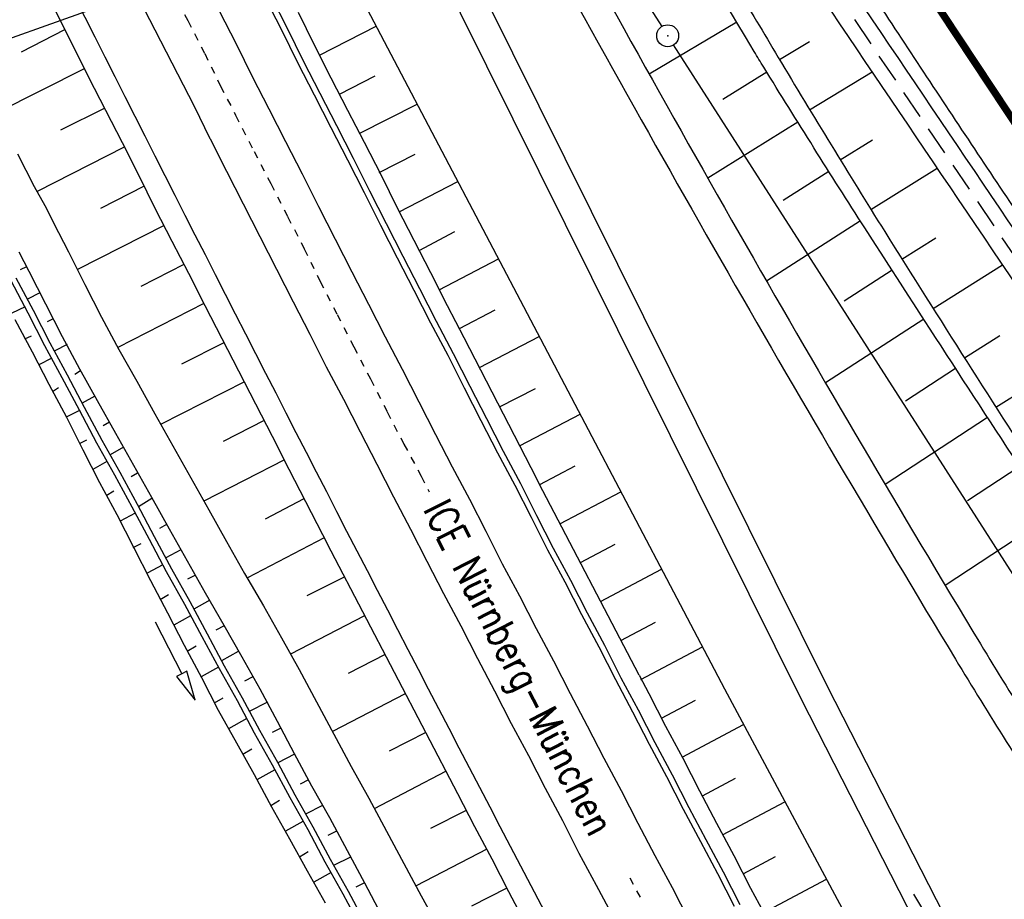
# Model space of a CAD drawing. Extents: x 447882 to 448688, y 437766 to 439043.
# Tile 20 of 121: x 448365 to 448433, y 438007 to 438067. Entities that reach past the tile are written whole.
import ezdxf

# ---------------------------------------------------------------- set-up
doc = ezdxf.new("R2010")
doc.units = 0
doc.header["$LTSCALE"] = 2
doc.header["$MEASUREMENT"] = 0
for name, pattern in [('ACAD_ISO10W100W', [0.5, 0.25, -0.25]), ('AUSGEZOGEN', [0]), ('GESTRICH-X2', [1.5, 1, -0.5])]:
    doc.linetypes.add(name, pattern=pattern)
doc.layers.get('0').update_dxf_attribs({"linetype": 'AUSGEZOGEN'})
for name, color, linetype in [('212-GRENZL-BAB', 7, 'AUSGEZOGEN'), ('212-GRENZP-BAB', 7, 'AUSGEZOGEN'), ('BOESCHG', 250, 'AUSGEZOGEN'), ('DB-Bahnachse', 7, 'CONTINUOUS'), ('DB-Boeschungen', 15, 'CONTINUOUS'), ('DB-Gleisachsen', 7, 'CONTINUOUS'), ('DB-GRABEN', 15, 'AUSGEZOGEN'), ('DB-Kabelanalagen', 15, 'CONTINUOUS'), ('DB-LS-Waende', 15, 'CONTINUOUS'), ('FBRTOP', 250, 'AUSGEZOGEN'), ('KANAL', 7, 'GESTRICH-X2'), ('MULDE', 250, 'AUSGEZOGEN'), ('PFEILTOP', 200, 'AUSGEZOGEN'), ('Planeinteilung', 250, 'CONTINUOUS'), ('RAHMEN', 7, 'AUSGEZOGEN'), ('SCHLITZRINNE', 200, 'AUSGEZOGEN'), ('SCHRIFT', 7, 'AUSGEZOGEN')]:
    doc.layers.add(name, color=color, linetype=linetype)
doc.styles.add('ROMANS', font='romans.shx', dxfattribs={"width": 0.8})

# ---------------------------------------------------------------- blocks, each defined once
blk = doc.blocks.new('1135420')
at = {"layer": 'RAHMEN'}
blk.add_line((950, 5), (950, 415), dxfattribs=at)
blk = doc.blocks.new('PFEIL2')
at = {"color": 0}
for p, q in [((0.88, 0.002), (-2.401, -0.012)), ((0.881, -0.271), (0.879, 0.276)), ((0.879, 0.276), (2.429, 0.009)), ((0.911, 0.27), (0.879, 0.265)), ((0.965, 0.261), (0.879, 0.246)), ((1.019, 0.252), (0.879, 0.228)), ((1.073, 0.242), (0.879, 0.209)), ((1.127, 0.233), (0.879, 0.191)), ((1.181, 0.224), (0.879, 0.172)), ((1.235, 0.214), (0.879, 0.154)), ((1.289, 0.205), (0.879, 0.135)), ((1.343, 0.196), (0.879, 0.117)), ((1.397, 0.187), (0.879, 0.098)), ((1.451, 0.177), (0.879, 0.08)), ((1.505, 0.168), (0.879, 0.061)), ((1.559, 0.159), (0.88, 0.043)), ((1.613, 0.149), (0.88, 0.024)), ((1.668, 0.14), (0.88, 0.006)), ((1.722, 0.131), (0.88, -0.013)), ((1.776, 0.121), (0.88, -0.031)), ((1.83, 0.112), (0.88, -0.05)), ((1.884, 0.103), (0.88, -0.068)), ((1.938, 0.094), (0.88, -0.087)), ((1.992, 0.084), (0.88, -0.105)), ((2.046, 0.075), (0.88, -0.124)), ((2.1, 0.066), (0.88, -0.142)), ((2.154, 0.056), (0.88, -0.161)), ((2.208, 0.047), (0.88, -0.179)), ((2.262, 0.038), (0.881, -0.198)), ((2.316, 0.029), (0.881, -0.216)), ((2.37, 0.019), (0.881, -0.235)), ((2.424, 0.01), (0.881, -0.253)), ((2.429, 0.009), (0.881, -0.271))]:
    blk.add_line(p, q, dxfattribs=at)
blk = doc.blocks.new('GST')
at = {"color": 0}
blk.add_circle((0, 0), 0.75, dxfattribs=at)
blk.add_point((0, 0), dxfattribs=at)

msp = doc.modelspace()

# ---------------------------------------------------------------- hatches: boundary and pattern name
at = {"layer": 'SCHLITZRINNE'}
h = msp.add_hatch(dxfattribs=at)
h.set_pattern_fill('_USER', color=256, scale=1.5, angle=45, style=0, pattern_type=0)
h.set_pattern_definition([(339.6988, (448289.4614, 438343.1231), (0.5204327, 1.4068226), [])])
edge = h.paths.add_edge_path()
edge.add_arc((449904.241, 439087.127), 1777.856, 203.318125, 203.482666)
edge.add_arc((450830.09, 439489.365), 2787.308, 203.482666, 203.768673)
edge.add_arc((449457.11, 438884.705), 1287.078, 203.768673, 204.197754)
edge.add_arc((451276.919, 439702.474), 3282.184, 204.197754, 204.466449)
edge.add_arc((449906.006, 439078.682), 1776.024, 204.466449, 205.272973)
edge.add_arc((449910.816, 439080.953), 1781.344, 205.272973, 206.078292)
edge.add_arc((451264.489, 439743.474), 3288.448, 206.078292, 206.346738)
edge.add_arc((449467.425, 438853.485), 1283.076, 206.346738, 206.776498)
edge.add_arc((450802.564, 439527.226), 2778.577, 206.776498, 207.063192)
edge.add_arc((449911.383, 439071.907), 1777.817, 207.063191, 207.421606)
edge.add_arc((450110.431, 439175.179), 2002.061, 207.421606, 207.779675)
edge.add_arc((450110.948, 439175.452), 2002.646, 207.779675, 208.137692)
edge.add_arc((450111.73, 439175.87), 2003.533, 208.137692, 208.495408)
edge.add_arc((450113.785, 439176.985), 2005.87, 208.495408, 208.852916)
edge.add_arc((450109.179, 439174.448), 2000.613, 208.852916, 209.211314)
edge.add_arc((450108.358, 439173.989), 1999.672, 209.211314, 209.569796)
edge.add_arc((450107.203, 439173.333), 1998.343, 209.569796, 209.928803)
edge.add_arc((450102.314, 439170.519), 1992.703, 209.928803, 210.288319)
edge.add_arc((450111.316, 439175.777), 2003.127, 210.288319, 210.645775)
edge.add_arc((450119.743, 439180.769), 2012.922, 210.645775, 211.002361)
edge.add_arc((450119.644, 439180.71), 2012.806, 211.002361, 211.359165)
edge.add_arc((450107.59, 439173.364), 1998.691, 211.359165, 211.717226)
edge.add_arc((450101.479, 439169.587), 1991.506, 211.717226, 212.076564)
edge.add_arc((450113.556, 439177.156), 2005.759, 212.076564, 212.434624)
edge.add_arc((450112.626, 439176.565), 2004.657, 212.434624, 212.79251)
edge.add_arc((450107.744, 439173.42), 1998.85, 212.79251, 213.150917)
edge.add_arc((450108.762, 439174.085), 2000.066, 213.150917, 213.509547)
edge.add_arc((450105.418, 439171.871), 1996.056, 213.509547, 213.868537)
edge.add_arc((450110.46, 439175.254), 2002.127, 213.868537, 214.225936)
edge.add_arc((450122.838, 439183.675), 2017.098, 214.225936, 214.582007)
edge.add_arc((450116.672, 439179.424), 2009.609, 214.582007, 214.939825)
edge.add_arc((450097.028, 439165.7), 1985.645, 214.939825, 215.299796)
edge.add_arc((450097.522, 439166.05), 1986.251, 215.299796, 215.6597)
edge.add_arc((450116.045, 439179.34), 2009.049, 215.6597, 216.017557)
edge.add_arc((450123.924, 439185.069), 2018.791, 216.017557, 216.373476)
edge.add_arc((450109.338, 439174.325), 2000.675, 216.373476, 216.722463)
edge.add_arc((451276.919, 439702.474), 3282.684, 204.280788, 204.466449)
edge.add_arc((449906.006, 439078.682), 1776.524, 204.466449, 205.272973)
edge.add_arc((449910.816, 439080.953), 1781.844, 205.272973, 206.01164)
h = msp.add_hatch(dxfattribs=at)
h.set_pattern_fill('_USER', color=256, scale=1.5, angle=45, style=0, pattern_type=0)
h.set_pattern_definition([(343.61786, (448348.5706, 438224.3388), (0.423064, 1.439103), [])])
edge = h.paths.add_edge_path()
edge.add_arc((449904.241, 439087.127), 1777.856, 203.318125, 203.482666)
edge.add_arc((450830.09, 439489.365), 2787.308, 203.482666, 203.768673)
edge.add_arc((449457.11, 438884.705), 1287.078, 203.768673, 204.197754)
edge.add_arc((451276.919, 439702.474), 3282.184, 204.197754, 204.466449)
edge.add_arc((449906.006, 439078.682), 1776.024, 204.466449, 205.272973)
edge.add_arc((449910.816, 439080.953), 1781.344, 205.272973, 206.078292)
edge.add_arc((451264.489, 439743.474), 3288.448, 206.078292, 206.346738)
edge.add_arc((449467.425, 438853.485), 1283.076, 206.346738, 206.776498)
edge.add_arc((450802.564, 439527.226), 2778.577, 206.776498, 207.063192)
edge.add_arc((449911.383, 439071.907), 1777.817, 207.063191, 207.421606)
edge.add_arc((450110.431, 439175.179), 2002.061, 207.421606, 207.779675)
edge.add_arc((450110.948, 439175.452), 2002.646, 207.779675, 208.137692)
edge.add_arc((450111.73, 439175.87), 2003.533, 208.137692, 208.495408)
edge.add_arc((450113.785, 439176.985), 2005.87, 208.495408, 208.852916)
edge.add_arc((450109.179, 439174.448), 2000.613, 208.852916, 209.211314)
edge.add_arc((450108.358, 439173.989), 1999.672, 209.211314, 209.569796)
edge.add_arc((450107.203, 439173.333), 1998.343, 209.569796, 209.928803)
edge.add_arc((450102.314, 439170.519), 1992.703, 209.928803, 210.288319)
edge.add_arc((450111.316, 439175.777), 2003.127, 210.288319, 210.645775)
edge.add_arc((450119.743, 439180.769), 2012.922, 210.645775, 211.002361)
edge.add_arc((450119.644, 439180.71), 2012.806, 211.002361, 211.359165)
edge.add_arc((450107.59, 439173.364), 1998.691, 211.359165, 211.717226)
edge.add_arc((450101.479, 439169.587), 1991.506, 211.717226, 212.076564)
edge.add_arc((450113.556, 439177.156), 2005.759, 212.076564, 212.434624)
edge.add_arc((450112.626, 439176.565), 2004.657, 212.434624, 212.79251)
edge.add_arc((450107.744, 439173.42), 1998.85, 212.79251, 213.150917)
edge.add_arc((450108.762, 439174.085), 2000.066, 213.150917, 213.509547)
edge.add_arc((450105.418, 439171.871), 1996.056, 213.509547, 213.868537)
edge.add_arc((450110.46, 439175.254), 2002.127, 213.868537, 214.225936)
edge.add_arc((450122.838, 439183.675), 2017.098, 214.225936, 214.582007)
edge.add_arc((450116.672, 439179.424), 2009.609, 214.582007, 214.939825)
edge.add_arc((450097.028, 439165.7), 1985.645, 214.939825, 215.299796)
edge.add_arc((450097.522, 439166.05), 1986.251, 215.299796, 215.6597)
edge.add_arc((450116.045, 439179.34), 2009.049, 215.6597, 216.017557)
edge.add_arc((450123.924, 439185.069), 2018.791, 216.017557, 216.373476)
edge.add_arc((450109.338, 439174.325), 2000.675, 216.373476, 216.722463)
edge.add_arc((450110.431, 439175.179), 2002.561, 207.683894, 207.779675)
edge.add_arc((450110.948, 439175.452), 2003.146, 207.779675, 208.137692)
edge.add_arc((450111.73, 439175.87), 2004.033, 208.137692, 208.495408)
edge.add_arc((450113.785, 439176.985), 2006.37, 208.495408, 208.852916)
edge.add_arc((450109.179, 439174.448), 2001.113, 208.852916, 209.211314)
edge.add_arc((450108.358, 439173.989), 2000.172, 209.211314, 209.369037)
h = msp.add_hatch(dxfattribs=at)
h.set_pattern_fill('_USER,_O', color=256, scale=1.5, angle=45, pattern_type=0)
h.set_pattern_definition([(346.6471, (448402.703, 438130.2319), (0.3464215, 1.459449), [])])
edge = h.paths.add_edge_path()
edge.add_arc((449904.241, 439087.127), 1777.856, 203.318125, 203.482666)
edge.add_arc((450830.09, 439489.365), 2787.308, 203.482666, 203.768673)
edge.add_arc((449457.11, 438884.705), 1287.078, 203.768673, 204.197754)
edge.add_arc((451276.919, 439702.474), 3282.184, 204.197754, 204.466449)
edge.add_arc((449906.006, 439078.682), 1776.024, 204.466449, 205.272973)
edge.add_arc((449910.816, 439080.953), 1781.344, 205.272973, 206.078292)
edge.add_arc((451264.489, 439743.474), 3288.448, 206.078292, 206.346738)
edge.add_arc((449467.425, 438853.485), 1283.076, 206.346738, 206.776498)
edge.add_arc((450802.564, 439527.226), 2778.577, 206.776498, 207.063192)
edge.add_arc((449911.383, 439071.907), 1777.817, 207.063191, 207.421606)
edge.add_arc((450110.431, 439175.179), 2002.061, 207.421606, 207.779675)
edge.add_arc((450110.948, 439175.452), 2002.646, 207.779675, 208.137692)
edge.add_arc((450111.73, 439175.87), 2003.533, 208.137692, 208.495408)
edge.add_arc((450113.785, 439176.985), 2005.87, 208.495408, 208.852916)
edge.add_arc((450109.179, 439174.448), 2000.613, 208.852916, 209.211314)
edge.add_arc((450108.358, 439173.989), 1999.672, 209.211314, 209.569796)
edge.add_arc((450107.203, 439173.333), 1998.343, 209.569796, 209.928803)
edge.add_arc((450102.314, 439170.519), 1992.703, 209.928803, 210.288319)
edge.add_arc((450111.316, 439175.777), 2003.127, 210.288319, 210.645775)
edge.add_arc((450119.743, 439180.769), 2012.922, 210.645775, 211.002361)
edge.add_arc((450119.644, 439180.71), 2012.806, 211.002361, 211.359165)
edge.add_arc((450107.59, 439173.364), 1998.691, 211.359165, 211.717226)
edge.add_arc((450101.479, 439169.587), 1991.506, 211.717226, 212.076564)
edge.add_arc((450113.556, 439177.156), 2005.759, 212.076564, 212.434624)
edge.add_arc((450112.626, 439176.565), 2004.657, 212.434624, 212.79251)
edge.add_arc((450107.744, 439173.42), 1998.85, 212.79251, 213.150917)
edge.add_arc((450108.762, 439174.085), 2000.066, 213.150917, 213.509547)
edge.add_arc((450105.418, 439171.871), 1996.056, 213.509547, 213.868537)
edge.add_arc((450110.46, 439175.254), 2002.127, 213.868537, 214.225936)
edge.add_arc((450122.838, 439183.675), 2017.098, 214.225936, 214.582007)
edge.add_arc((450116.672, 439179.424), 2009.609, 214.582007, 214.939825)
edge.add_arc((450097.028, 439165.7), 1985.645, 214.939825, 215.299796)
edge.add_arc((450097.522, 439166.05), 1986.251, 215.299796, 215.6597)
edge.add_arc((450116.045, 439179.34), 2009.049, 215.6597, 216.017557)
edge.add_arc((450123.924, 439185.069), 2018.791, 216.017557, 216.373476)
edge.add_arc((450109.338, 439174.325), 2000.675, 216.373476, 216.722463)
edge.add_arc((450119.644, 439180.71), 2013.306, 211.128908, 211.359165)
edge.add_arc((450107.59, 439173.364), 1999.191, 211.359165, 211.717226)
edge.add_arc((450101.479, 439169.587), 1992.006, 211.717226, 212.076564)
edge.add_arc((450113.556, 439177.156), 2006.259, 212.076564, 212.234447)
h = msp.add_hatch(dxfattribs=at)
h.set_pattern_fill('_USER,_O', color=256, scale=1.5, angle=45, pattern_type=0)
h.set_pattern_definition([(347.6119, (448421.49, 438100.1306), (0.321798, 1.4650754), [])])
edge = h.paths.add_edge_path()
edge.add_arc((449904.241, 439087.127), 1777.856, 203.318125, 203.482666)
edge.add_arc((450830.09, 439489.365), 2787.308, 203.482666, 203.768673)
edge.add_arc((449457.11, 438884.705), 1287.078, 203.768673, 204.197754)
edge.add_arc((451276.919, 439702.474), 3282.184, 204.197754, 204.466449)
edge.add_arc((449906.006, 439078.682), 1776.024, 204.466449, 205.272973)
edge.add_arc((449910.816, 439080.953), 1781.344, 205.272973, 206.078292)
edge.add_arc((451264.489, 439743.474), 3288.448, 206.078292, 206.346738)
edge.add_arc((449467.425, 438853.485), 1283.076, 206.346738, 206.776498)
edge.add_arc((450802.564, 439527.226), 2778.577, 206.776498, 207.063192)
edge.add_arc((449911.383, 439071.907), 1777.817, 207.063191, 207.421606)
edge.add_arc((450110.431, 439175.179), 2002.061, 207.421606, 207.779675)
edge.add_arc((450110.948, 439175.452), 2002.646, 207.779675, 208.137692)
edge.add_arc((450111.73, 439175.87), 2003.533, 208.137692, 208.495408)
edge.add_arc((450113.785, 439176.985), 2005.87, 208.495408, 208.852916)
edge.add_arc((450109.179, 439174.448), 2000.613, 208.852916, 209.211314)
edge.add_arc((450108.358, 439173.989), 1999.672, 209.211314, 209.569796)
edge.add_arc((450107.203, 439173.333), 1998.343, 209.569796, 209.928803)
edge.add_arc((450102.314, 439170.519), 1992.703, 209.928803, 210.288319)
edge.add_arc((450111.316, 439175.777), 2003.127, 210.288319, 210.645775)
edge.add_arc((450119.743, 439180.769), 2012.922, 210.645775, 211.002361)
edge.add_arc((450119.644, 439180.71), 2012.806, 211.002361, 211.359165)
edge.add_arc((450107.59, 439173.364), 1998.691, 211.359165, 211.717226)
edge.add_arc((450101.479, 439169.587), 1991.506, 211.717226, 212.076564)
edge.add_arc((450113.556, 439177.156), 2005.759, 212.076564, 212.434624)
edge.add_arc((450112.626, 439176.565), 2004.657, 212.434624, 212.79251)
edge.add_arc((450107.744, 439173.42), 1998.85, 212.79251, 213.150917)
edge.add_arc((450108.762, 439174.085), 2000.066, 213.150917, 213.509547)
edge.add_arc((450105.418, 439171.871), 1996.056, 213.509547, 213.868537)
edge.add_arc((450110.46, 439175.254), 2002.127, 213.868537, 214.225936)
edge.add_arc((450122.838, 439183.675), 2017.098, 214.225936, 214.582007)
edge.add_arc((450116.672, 439179.424), 2009.609, 214.582007, 214.939825)
edge.add_arc((450097.028, 439165.7), 1985.645, 214.939825, 215.299796)
edge.add_arc((450097.522, 439166.05), 1986.251, 215.299796, 215.6597)
edge.add_arc((450116.045, 439179.34), 2009.049, 215.6597, 216.017557)
edge.add_arc((450123.924, 439185.069), 2018.791, 216.017557, 216.373476)
edge.add_arc((450109.338, 439174.325), 2000.675, 216.373476, 216.722463)
edge.add_arc((450113.556, 439177.156), 2006.259, 212.277367, 212.434624)
edge.add_arc((450112.626, 439176.565), 2005.157, 212.434624, 212.79251)
edge.add_arc((450107.744, 439173.42), 1999.35, 212.79251, 213.090756)
h = msp.add_hatch(dxfattribs=at)
h.set_pattern_fill('_USER,_O', color=256, scale=1.5, angle=45, pattern_type=0)
h.set_pattern_definition([(348.87313, (448443.181, 438066.7889), (0.289473, 1.4718034), [])])
edge = h.paths.add_edge_path()
edge.add_arc((449904.241, 439087.127), 1777.856, 203.318125, 203.482666)
edge.add_arc((450830.09, 439489.365), 2787.308, 203.482666, 203.768673)
edge.add_arc((449457.11, 438884.705), 1287.078, 203.768673, 204.197754)
edge.add_arc((451276.919, 439702.474), 3282.184, 204.197754, 204.466449)
edge.add_arc((449906.006, 439078.682), 1776.024, 204.466449, 205.272973)
edge.add_arc((449910.816, 439080.953), 1781.344, 205.272973, 206.078292)
edge.add_arc((451264.489, 439743.474), 3288.448, 206.078292, 206.346738)
edge.add_arc((449467.425, 438853.485), 1283.076, 206.346738, 206.776498)
edge.add_arc((450802.564, 439527.226), 2778.577, 206.776498, 207.063192)
edge.add_arc((449911.383, 439071.907), 1777.817, 207.063191, 207.421606)
edge.add_arc((450110.431, 439175.179), 2002.061, 207.421606, 207.779675)
edge.add_arc((450110.948, 439175.452), 2002.646, 207.779675, 208.137692)
edge.add_arc((450111.73, 439175.87), 2003.533, 208.137692, 208.495408)
edge.add_arc((450113.785, 439176.985), 2005.87, 208.495408, 208.852916)
edge.add_arc((450109.179, 439174.448), 2000.613, 208.852916, 209.211314)
edge.add_arc((450108.358, 439173.989), 1999.672, 209.211314, 209.569796)
edge.add_arc((450107.203, 439173.333), 1998.343, 209.569796, 209.928803)
edge.add_arc((450102.314, 439170.519), 1992.703, 209.928803, 210.288319)
edge.add_arc((450111.316, 439175.777), 2003.127, 210.288319, 210.645775)
edge.add_arc((450119.743, 439180.769), 2012.922, 210.645775, 211.002361)
edge.add_arc((450119.644, 439180.71), 2012.806, 211.002361, 211.359165)
edge.add_arc((450107.59, 439173.364), 1998.691, 211.359165, 211.717226)
edge.add_arc((450101.479, 439169.587), 1991.506, 211.717226, 212.076564)
edge.add_arc((450113.556, 439177.156), 2005.759, 212.076564, 212.434624)
edge.add_arc((450112.626, 439176.565), 2004.657, 212.434624, 212.79251)
edge.add_arc((450107.744, 439173.42), 1998.85, 212.79251, 213.150917)
edge.add_arc((450108.762, 439174.085), 2000.066, 213.150917, 213.509547)
edge.add_arc((450105.418, 439171.871), 1996.056, 213.509547, 213.868537)
edge.add_arc((450110.46, 439175.254), 2002.127, 213.868537, 214.225936)
edge.add_arc((450122.838, 439183.675), 2017.098, 214.225936, 214.582007)
edge.add_arc((450116.672, 439179.424), 2009.609, 214.582007, 214.939825)
edge.add_arc((450097.028, 439165.7), 1985.645, 214.939825, 215.299796)
edge.add_arc((450097.522, 439166.05), 1986.251, 215.299796, 215.6597)
edge.add_arc((450116.045, 439179.34), 2009.049, 215.6597, 216.017557)
edge.add_arc((450123.924, 439185.069), 2018.791, 216.017557, 216.373476)
edge.add_arc((450109.338, 439174.325), 2000.675, 216.373476, 216.722463)
edge.add_arc((450107.744, 439173.42), 1999.35, 213.133824, 213.150917)
edge.add_arc((450108.762, 439174.085), 2000.566, 213.150917, 213.509547)
edge.add_arc((450105.418, 439171.871), 1996.556, 213.509547, 213.868537)
edge.add_arc((450110.46, 439175.254), 2002.627, 213.868537, 214.225936)
edge.add_arc((450122.838, 439183.675), 2017.598, 214.225936, 214.582007)
edge.add_arc((450116.672, 439179.424), 2010.109, 214.582007, 214.805817)

# ---------------------------------------------------------------- linework, layer by layer
at = {"layer": '212-GRENZL-BAB', "flags": 128}
for points in [[(448388.875, 438098.288), (448409.215, 438066.562)], [(448441.305, 438016.522), (448410.025, 438065.299)]]:
    msp.add_lwpolyline(points, dxfattribs=at)
at = {"layer": 'BOESCHG'}
for p, q in [((448414.343, 438066.86), (448408.357, 438063.303)), ((448417.262, 438064.303), (448419.313, 438065.527)), ((448416.401, 438063.43), (448413.387, 438061.571)), ((448419.323, 438060.875), (448423.588, 438063.457)), ((448418.51, 438060.031), (448412.363, 438056.19)), ((448421.405, 438057.46), (448423.608, 438058.812)), ((448420.64, 438056.645), (448417.502, 438054.659)), ((448423.508, 438054.057), (448428.034, 438056.874)), ((448422.789, 438053.272), (448416.376, 438049.161)), ((448425.63, 438050.667), (448427.946, 438052.122)), ((448424.953, 438049.908), (448421.67, 438047.791)), ((448427.763, 438047.283), (448432.494, 438050.274)), ((448427.124, 438046.548), (448420.407, 438042.198)), ((448429.905, 438043.905), (448432.316, 438045.438)), ((448429.301, 438043.192), (448425.869, 438040.96)), ((448432.057, 438040.533), (448436.959, 438043.67)), ((448431.486, 438039.842), (448424.478, 438035.264)), ((448433.677, 438036.495), (448430.103, 438034.15)), ((448435.875, 438033.153), (448428.591, 438028.353))]:
    msp.add_line(p, q, dxfattribs=at)
at = {"layer": 'BOESCHG', "flags": 128}
msp.add_lwpolyline([(448299.757, 438259.054), (448319.338, 438216.356), (448357.453, 438133.515), (448369.955, 438108.841), (448387.434, 438070.894), (448413.496, 438021.297), (448441.736, 437968.594), (448452.56, 437949.707), (448465.649, 437926.233)], dxfattribs=at)
for points in [[(448379.349, 438127.959, -0.000261), (448391.578, 438107.504, -0.000529), (448397.599, 438097.397, -0.000088), (448414.225, 438069.409, 0.000498), (448417.178, 438064.446, 0.005422), (448424.455, 438052.543, 0.003603), (448435.728, 438034.827, 0.004021), (448440.725, 438027.233, 0.002111), (448450.417, 438012.889, 0.006524), (448455.937, 438005.017, 0.001802), (448476.395, 437976.85, 0.012201), (448477.526, 437975.38, 0.002652), (448482.929, 437968.778)], [(448482.122, 437967.893, -0.000944), (448476.91, 437974.806, -0.004303), (448475.783, 437976.334, -0.00062), (448452.409, 438008.685, -0.005394), (448449.768, 438012.434, -0.00315), (448443.887, 438021.093, -0.002068), (448435.071, 438034.372, -0.002776), (448423.085, 438052.809, -0.004709), (448416.183, 438063.782, -0.003954), (448415.535, 438064.852, -0.000133), (448396.591, 438096.746, -0.003573), (448390.613, 438106.983, -0.001784), (448378.861, 438127.61)]]:
    msp.add_lwpolyline(points, format="xyb", dxfattribs=at)
at = {"layer": 'DB-Bahnachse', "linetype": 'ACAD_ISO10W100W'}
for p, q in [((448375.686, 438069.17), (448376.824, 438066.963)), ((448376.824, 438066.963), (448377.977, 438064.709)), ((448377.977, 438064.709), (448379.066, 438062.487)), ((448379.066, 438062.487), (448380.094, 438060.494)), ((448380.094, 438060.494), (448381.357, 438058.027)), ((448381.357, 438058.027), (448382.494, 438055.82)), ((448382.494, 438055.82), (448383.647, 438053.566)), ((448383.647, 438053.566), (448384.785, 438051.359)), ((448384.785, 438051.359), (448385.874, 438049.138)), ((448385.874, 438049.138), (448387.027, 438046.883)), ((448387.027, 438046.883), (448388.165, 438044.677)), ((448388.165, 438044.677), (448389.302, 438042.47)), ((448389.302, 438042.47), (448390.455, 438040.216)), ((448390.455, 438040.216), (448391.593, 438038.01)), ((448391.593, 438038.01), (448392.778, 438035.819)), ((448392.778, 438035.819), (448393.319, 438034.76)), ((448407.025, 438008.37), (448407.951, 438006.639))]:
    msp.add_line(p, q, dxfattribs=at)
at = {"layer": 'DB-Boeschungen', "linetype": 'Continuous'}
for p, q in [((448367.795, 438067.566), (448368.948, 438065.312)), ((448384.366, 438067.535), (448385.456, 438065.313)), ((448385.822, 438064.61), (448389.698, 438066.585)), ((448368.403, 438066.344), (448365.434, 438064.802)), ((448368.948, 438065.312), (448370.038, 438063.09)), ((448385.456, 438065.313), (448386.609, 438063.059)), ((448369.751, 438063.661), (448363.759, 438060.664)), ((448370.038, 438063.09), (448371.191, 438060.836)), ((448386.609, 438063.059), (448387.746, 438060.852)), ((448387.184, 438061.937), (448389.622, 438063.179)), ((448388.572, 438059.281), (448392.496, 438061.261)), ((448371.145, 438060.979), (448368.113, 438059.468)), ((448371.191, 438060.836), (448372.328, 438058.63)), ((448387.746, 438060.852), (448388.883, 438058.646)), ((448372.328, 438058.63), (448373.481, 438056.376)), ((448388.883, 438058.646), (448390.036, 438056.392)), ((448365.189, 438057.857), (448366.324, 438055.63)), ((448372.484, 438058.312), (448366.531, 438055.274)), ((448389.908, 438056.591), (448392.361, 438057.841)), ((448373.481, 438056.376), (448374.571, 438054.154)), ((448390.036, 438056.392), (448391.126, 438054.17)), ((448391.267, 438053.9), (448395.276, 438055.971)), ((448366.324, 438055.63), (448367.049, 438054.316)), ((448373.837, 438055.642), (448370.852, 438054.121)), ((448367.049, 438054.316), (448367.98, 438052.489)), ((448374.571, 438054.154), (448375.724, 438051.9)), ((448391.126, 438054.17), (448392.264, 438051.963)), ((448367.98, 438052.489), (448368.661, 438051.153)), ((448375.199, 438052.969), (448369.274, 438049.95)), ((448392.631, 438051.245), (448395.082, 438052.539)), ((448375.724, 438051.9), (448376.861, 438049.693)), ((448392.264, 438051.963), (448393.401, 438049.757)), ((448368.661, 438051.153), (448369.796, 438048.925)), ((448393.993, 438048.571), (448398.056, 438050.68)), ((448376.561, 438050.296), (448373.62, 438048.798)), ((448376.861, 438049.693), (448377.999, 438047.487)), ((448393.401, 438049.757), (448394.554, 438047.503)), ((448369.796, 438048.925), (448370.931, 438046.698)), ((448377.923, 438047.623), (448372.042, 438044.626)), ((448377.999, 438047.487), (448379.152, 438045.233)), ((448394.554, 438047.503), (448395.692, 438045.296)), ((448395.4, 438045.921), (448397.821, 438047.202)), ((448370.931, 438046.698), (448372.11, 438044.493)), ((448379.152, 438045.233), (448380.289, 438043.026)), ((448395.692, 438045.296), (448396.829, 438043.09)), ((448396.762, 438043.248), (448400.847, 438045.369)), ((448372.11, 438044.493), (448373.334, 438042.311)), ((448379.285, 438044.95), (448376.389, 438043.474)), ((448396.829, 438043.09), (448397.982, 438040.836)), ((448380.289, 438043.026), (448381.442, 438040.772)), ((448373.334, 438042.311), (448374.581, 438040.084)), ((448380.695, 438042.264), (448374.964, 438039.351)), ((448398.122, 438040.566), (448400.582, 438041.82)), ((448381.442, 438040.772), (448382.58, 438038.566)), ((448397.982, 438040.836), (448399.119, 438038.629)), ((448374.581, 438040.084), (448375.805, 438037.902)), ((448399.53, 438037.925), (448403.637, 438040.059)), ((448382.053, 438039.626), (448379.246, 438038.196)), ((448382.58, 438038.566), (448383.733, 438036.311)), ((448399.119, 438038.629), (448400.257, 438036.423)), ((448375.805, 438037.902), (448377.029, 438035.72)), ((448383.421, 438036.946), (448377.929, 438034.11)), ((448383.733, 438036.311), (448384.87, 438034.105)), ((448400.257, 438036.423), (448400.818, 438035.343)), ((448400.892, 438035.252), (448403.299, 438036.527)), ((448377.029, 438035.72), (448378.253, 438033.537)), ((448407.661, 438022.233), (448400.818, 438035.343)), ((448402.254, 438032.579), (448406.428, 438034.748)), ((448384.761, 438034.28), (448382.109, 438032.893)), ((448384.87, 438034.105), (448386.023, 438031.851)), ((448378.253, 438033.537), (448379.477, 438031.355)), ((448386.139, 438031.607), (448380.904, 438028.884)), ((448386.023, 438031.851), (448386.599, 438030.724)), ((448379.477, 438031.355), (448380.701, 438029.173)), ((448403.66, 438029.928), (448406.038, 438031.19)), ((448386.599, 438030.724), (448395.26, 438014.145)), ((448380.701, 438029.173), (448381.992, 438026.969)), ((448387.545, 438028.957), (448384.961, 438027.64)), ((448405.022, 438027.255), (448409.2, 438029.472)), ((448381.992, 438026.969), (448383.216, 438024.787)), ((448388.907, 438026.284), (448383.851, 438023.651)), ((448406.428, 438024.605), (448408.777, 438025.852)), ((448383.216, 438024.787), (448384.44, 438022.605)), ((448390.313, 438023.633), (448387.774, 438022.339)), ((448407.79, 438021.932), (448411.99, 438024.162)), ((448384.44, 438022.605), (448385.62, 438020.4)), ((448407.661, 438022.233), (448408.334, 438020.974)), ((448391.675, 438020.96), (448386.708, 438018.373)), ((448408.334, 438020.974), (448409.469, 438018.747)), ((448385.62, 438020.4), (448386.799, 438018.195)), ((448409.197, 438019.281), (448411.517, 438020.513)), ((448410.603, 438016.631), (448414.801, 438018.862)), ((448386.799, 438018.195), (448387.978, 438015.99)), ((448393.082, 438018.31), (448390.587, 438017.039)), ((448409.469, 438018.747), (448410.649, 438016.542)), ((448410.649, 438016.542), (448411.784, 438014.314)), ((448387.978, 438015.99), (448389.202, 438013.808)), ((448394.444, 438015.637), (448389.566, 438013.095)), ((448412.01, 438013.981), (448414.256, 438015.175)), ((448395.26, 438014.145), (448396.417, 438011.873)), ((448411.784, 438014.314), (448412.963, 438012.109)), ((448389.202, 438013.808), (448390.405, 438011.559)), ((448413.372, 438011.308), (448417.634, 438013.574)), ((448395.85, 438012.986), (448393.4, 438011.738)), ((448412.963, 438012.109), (448414.143, 438009.905)), ((448390.405, 438011.559), (448391.584, 438009.354)), ((448396.417, 438011.873), (448397.597, 438009.668)), ((448397.256, 438010.336), (448392.423, 438007.817)), ((448397.597, 438009.668), (448398.732, 438007.44)), ((448414.143, 438009.905), (448415.277, 438007.677)), ((448414.778, 438008.657), (448416.996, 438009.836)), ((448391.584, 438009.354), (448392.764, 438007.149)), ((448416.185, 438006.007), (448420.468, 438008.286)), ((448398.618, 438007.663), (448396.213, 438006.437)), ((448398.732, 438007.44), (448399.911, 438005.235)), ((448415.277, 438007.677), (448416.457, 438005.472)), ((448392.764, 438007.149), (448393.988, 438004.967))]:
    msp.add_line(p, q, dxfattribs=at)
at = {"layer": 'DB-Gleisachsen', "linetype": 'Continuous'}
for p, q in [((448373.821, 438067.789), (448374.959, 438065.583)), ((448378.975, 438067.624), (448380.128, 438065.369)), ((448374.959, 438065.583), (448376.112, 438063.329)), ((448380.128, 438065.369), (448381.217, 438063.148)), ((448376.112, 438063.329), (448377.249, 438061.122)), ((448381.217, 438063.148), (448382.355, 438060.941)), ((448377.249, 438061.122), (448378.339, 438058.9)), ((448382.355, 438060.941), (448382.357, 438060.936)), ((448382.361, 438060.939), (448383.496, 438058.711)), ((448378.339, 438058.9), (448378.343, 438058.892)), ((448378.343, 438058.892), (448379.478, 438056.664)), ((448383.496, 438058.711), (448384.631, 438056.484)), ((448379.478, 438056.664), (448380.613, 438054.436)), ((448384.631, 438056.484), (448385.766, 438054.256)), ((448380.613, 438054.436), (448381.748, 438052.209)), ((448385.766, 438054.256), (448386.901, 438052.029)), ((448381.748, 438052.209), (448382.883, 438049.981)), ((448386.901, 438052.029), (448388.036, 438049.801)), ((448382.883, 438049.981), (448384.018, 438047.754)), ((448388.036, 438049.801), (448389.171, 438047.573)), ((448384.018, 438047.754), (448385.153, 438045.526)), ((448389.171, 438047.573), (448390.306, 438045.346)), ((448385.153, 438045.526), (448386.288, 438043.299)), ((448390.306, 438045.346), (448391.485, 438043.141)), ((448386.288, 438043.299), (448387.467, 438041.094)), ((448391.485, 438043.141), (448392.62, 438040.914)), ((448387.467, 438041.094), (448388.602, 438038.866)), ((448392.62, 438040.914), (448393.755, 438038.686)), ((448388.602, 438038.866), (448389.737, 438036.639)), ((448393.755, 438038.686), (448394.89, 438036.458)), ((448389.737, 438036.639), (448390.872, 438034.411)), ((448394.89, 438036.458), (448396.069, 438034.254)), ((448390.872, 438034.411), (448392.051, 438032.206)), ((448396.069, 438034.254), (448397.182, 438032.071)), ((448392.051, 438032.206), (448393.164, 438030.023)), ((448397.182, 438032.071), (448398.316, 438029.843)), ((448393.164, 438030.023), (448394.299, 438027.796)), ((448398.316, 438029.843), (448399.496, 438027.638)), ((448394.299, 438027.796), (448395.478, 438025.591)), ((448399.496, 438027.638), (448400.631, 438025.411)), ((448395.478, 438025.591), (448396.613, 438023.363)), ((448400.631, 438025.411), (448401.81, 438023.206)), ((448396.613, 438023.363), (448397.792, 438021.159)), ((448401.81, 438023.206), (448402.945, 438020.978)), ((448397.792, 438021.159), (448398.927, 438018.931)), ((448402.945, 438020.978), (448404.125, 438018.773)), ((448398.927, 438018.931), (448400.107, 438016.726)), ((448404.125, 438018.773), (448405.26, 438016.546)), ((448400.107, 438016.726), (448401.242, 438014.499)), ((448405.26, 438016.546), (448406.439, 438014.341)), ((448401.242, 438014.499), (448402.421, 438012.294)), ((448406.439, 438014.341), (448407.574, 438012.113)), ((448402.421, 438012.294), (448403.556, 438010.066)), ((448407.574, 438012.113), (448408.753, 438009.909)), ((448403.556, 438010.066), (448404.735, 438007.861)), ((448408.753, 438009.909), (448409.933, 438007.704)), ((448404.735, 438007.861), (448405.915, 438005.656)), ((448409.933, 438007.704), (448411.068, 438005.476))]:
    msp.add_line(p, q, dxfattribs=at)
at = {"layer": 'DB-GRABEN', "linetype": 'Continuous'}
for p, q in [((448365.285, 438051.171), (448365.966, 438049.834)), ((448365.807, 438050.146), (448365.362, 438049.919)), ((448365.966, 438049.834), (448367.101, 438047.607)), ((448364.719, 438049.199), (448365.898, 438046.994)), ((448365.075, 438049.38), (448366.254, 438047.176)), ((448366.715, 438048.364), (448365.869, 438047.933)), ((448365.7, 438047.412), (448364.795, 438046.96)), ((448366.254, 438047.176), (448367.389, 438044.948)), ((448367.101, 438047.607), (448368.236, 438045.379)), ((448365.007, 438046.54), (448366.186, 438044.335)), ((448365.898, 438046.994), (448367.033, 438044.766)), ((448367.623, 438046.582), (448367.222, 438046.378)), ((448365.688, 438045.203), (448366.133, 438045.43)), ((448368.236, 438045.379), (448369.415, 438043.174)), ((448367.033, 438044.766), (448368.212, 438042.562)), ((448367.389, 438044.948), (448368.569, 438042.743)), ((448368.575, 438044.823), (448367.729, 438044.392)), ((448366.186, 438044.335), (448367.321, 438042.108)), ((448367.531, 438043.898), (448366.64, 438043.444)), ((448369.415, 438043.174), (448370.639, 438040.992)), ((448368.212, 438042.562), (448369.392, 438040.357)), ((448368.569, 438042.743), (448369.748, 438040.538)), ((448369.493, 438043.019), (448369.096, 438042.784)), ((448367.321, 438042.108), (448368.523, 438039.858)), ((448367.571, 438041.617), (448367.994, 438041.889)), ((448370.48, 438041.304), (448369.612, 438040.806)), ((448369.392, 438040.357), (448370.594, 438038.107)), ((448369.748, 438040.538), (448370.95, 438038.289)), ((448370.639, 438040.992), (448371.886, 438038.766)), ((448369.425, 438040.315), (448368.52, 438039.864)), ((448368.523, 438039.858), (448369.658, 438037.631)), ((448371.474, 438039.509), (448371.03, 438039.259)), ((448371.886, 438038.766), (448373.11, 438036.583)), ((448369.424, 438038.054), (448369.916, 438038.319)), ((448370.594, 438038.107), (448371.818, 438035.925)), ((448370.95, 438038.289), (448372.174, 438036.107)), ((448372.43, 438037.808), (448371.517, 438037.287)), ((448369.658, 438037.631), (448370.793, 438035.403)), ((448371.297, 438036.838), (448370.339, 438036.294)), ((448373.11, 438036.583), (448374.334, 438034.401)), ((448371.818, 438035.925), (448372.997, 438033.72)), ((448372.174, 438036.107), (448373.354, 438033.902)), ((448373.393, 438036.032), (448372.948, 438035.782)), ((448370.793, 438035.403), (448371.973, 438033.198)), ((448371.247, 438034.512), (448371.759, 438034.829)), ((448374.376, 438034.301), (448373.454, 438033.738)), ((448374.334, 438034.401), (448375.558, 438032.219)), ((448372.997, 438033.72), (448374.177, 438031.515)), ((448373.354, 438033.902), (448374.533, 438031.697)), ((448371.973, 438033.198), (448373.108, 438030.971)), ((448373.23, 438033.297), (448372.198, 438032.752)), ((448375.374, 438032.522), (448374.882, 438032.257)), ((448374.533, 438031.697), (448375.713, 438029.492)), ((448375.558, 438032.219), (448376.782, 438030.037)), ((448373.101, 438030.942), (448373.641, 438031.223)), ((448373.108, 438030.971), (448374.265, 438028.699)), ((448374.177, 438031.515), (448375.356, 438029.311)), ((448376.357, 438030.791), (448375.325, 438030.246)), ((448375.116, 438029.757), (448374.036, 438029.196)), ((448376.782, 438030.037), (448378.006, 438027.855)), ((448375.356, 438029.311), (448376.603, 438027.084)), ((448375.713, 438029.492), (448376.959, 438027.265)), ((448377.34, 438029.06), (448376.8, 438028.78)), ((448374.265, 438028.699), (448375.445, 438026.494)), ((448374.94, 438027.387), (448375.512, 438027.73)), ((448378.006, 438027.855), (448379.297, 438025.651)), ((448376.603, 438027.084), (448377.783, 438024.879)), ((448376.959, 438027.265), (448378.139, 438025.061)), ((448378.323, 438027.343), (448377.232, 438026.731)), ((448375.445, 438026.494), (448376.58, 438024.266)), ((448377.012, 438026.282), (448375.876, 438025.647)), ((448374.602, 438025.878), (448376.411, 438022.311)), ((448379.32, 438025.606), (448378.741, 438025.311)), ((448379.297, 438025.651), (448380.521, 438023.469)), ((448377.783, 438024.879), (448378.962, 438022.674)), ((448378.139, 438025.061), (448379.318, 438022.856)), ((448376.58, 438024.266), (448377.759, 438022.061)), ((448376.784, 438023.865), (448377.385, 438024.228)), ((448380.272, 438023.847), (448379.137, 438023.212)), ((448379.318, 438022.856), (448380.542, 438020.674)), ((448380.521, 438023.469), (448381.745, 438021.286)), ((448376.411, 438022.311), (448376.054, 438022.13)), ((448376.768, 438022.492), (448376.411, 438022.311)), ((448377.316, 438020.527), (448376.768, 438022.492)), ((448378.917, 438022.763), (448377.736, 438022.106)), ((448378.962, 438022.674), (448380.186, 438020.492)), ((448376.054, 438022.13), (448377.316, 438020.527)), ((448377.759, 438022.061), (448378.894, 438019.834)), ((448381.269, 438022.11), (448380.69, 438021.815)), ((448381.745, 438021.286), (448382.925, 438019.082)), ((448378.644, 438020.324), (448379.245, 438020.686)), ((448380.186, 438020.492), (448381.365, 438018.287)), ((448380.542, 438020.674), (448381.722, 438018.469)), ((448382.267, 438020.374), (448381.019, 438019.738)), ((448378.894, 438019.834), (448380.141, 438017.607)), ((448380.866, 438019.267), (448379.597, 438018.564)), ((448382.925, 438019.082), (448384.104, 438016.877)), ((448381.365, 438018.287), (448382.59, 438016.105)), ((448381.722, 438018.469), (448382.946, 438016.287)), ((448383.174, 438018.592), (448382.595, 438018.296)), ((448380.141, 438017.607), (448381.365, 438015.425)), ((448380.594, 438016.828), (448381.195, 438017.19)), ((448384.127, 438016.832), (448382.969, 438016.242)), ((448384.104, 438016.877), (448385.284, 438014.672)), ((448382.946, 438016.287), (448384.148, 438014.037)), ((448382.771, 438015.749), (448381.546, 438015.068)), ((448382.59, 438016.105), (448383.792, 438013.856)), ((448381.365, 438015.425), (448382.544, 438013.22)), ((448385.079, 438015.073), (448384.5, 438014.778)), ((448385.284, 438014.672), (448386.508, 438012.49)), ((448382.499, 438013.309), (448383.1, 438013.671)), ((448383.792, 438013.856), (448385.016, 438011.673)), ((448384.148, 438014.037), (448385.372, 438011.855)), ((448382.544, 438013.22), (448383.768, 438011.038)), ((448386.032, 438013.314), (448384.874, 438012.723)), ((448384.676, 438012.23), (448383.496, 438011.573)), ((448386.508, 438012.49), (448387.71, 438010.24)), ((448385.016, 438011.673), (448386.195, 438009.469)), ((448385.372, 438011.855), (448386.552, 438009.65)), ((448386.984, 438011.554), (448386.405, 438011.259)), ((448383.768, 438011.038), (448384.992, 438008.856)), ((448384.448, 438009.813), (448385.049, 438010.175)), ((448387.71, 438010.24), (448388.889, 438008.035)), ((448386.195, 438009.469), (448387.419, 438007.286)), ((448386.552, 438009.65), (448387.776, 438007.468)), ((448387.937, 438009.795), (448386.779, 438009.205)), ((448384.992, 438008.856), (448386.216, 438006.674)), ((448386.626, 438008.734), (448385.445, 438008.077)), ((448387.776, 438007.468), (448388.955, 438005.263)), ((448388.889, 438008.035), (448388.31, 438007.74)), ((448388.889, 438008.035), (448390.069, 438005.831)), ((448387.419, 438007.286), (448388.599, 438005.082))]:
    msp.add_line(p, q, dxfattribs=at)
at = {"layer": 'DB-Kabelanalagen', "linetype": 'Continuous'}
for p, q in [((448382.464, 438068.695), (448383.617, 438066.441)), ((448382.082, 438068.577), (448383.235, 438066.323)), ((448383.235, 438066.323), (448384.324, 438064.101)), ((448383.617, 438066.441), (448384.707, 438064.219)), ((448384.324, 438064.101), (448385.462, 438061.895)), ((448384.707, 438064.219), (448385.844, 438062.012)), ((448385.462, 438061.895), (448385.464, 438061.89)), ((448385.462, 438061.895), (448386.597, 438059.667)), ((448385.844, 438062.012), (448385.847, 438062.008)), ((448385.844, 438062.012), (448386.979, 438059.785)), ((448386.597, 438059.667), (448387.732, 438057.44)), ((448386.979, 438059.785), (448388.114, 438057.557)), ((448387.732, 438057.44), (448388.867, 438055.212)), ((448388.114, 438057.557), (448389.249, 438055.33)), ((448388.867, 438055.212), (448390.002, 438052.985)), ((448389.249, 438055.33), (448390.384, 438053.102)), ((448390.002, 438052.985), (448391.136, 438050.757)), ((448390.384, 438053.102), (448391.519, 438050.874)), ((448391.136, 438050.757), (448392.271, 438048.529)), ((448391.519, 438050.874), (448392.654, 438048.647)), ((448392.271, 438048.529), (448393.406, 438046.302)), ((448392.654, 438048.647), (448393.789, 438046.419)), ((448393.789, 438046.419), (448394.968, 438044.214)), ((448393.406, 438046.302), (448394.586, 438044.097)), ((448394.586, 438044.097), (448395.721, 438041.87)), ((448394.968, 438044.214), (448396.103, 438041.987)), ((448395.721, 438041.87), (448396.856, 438039.642)), ((448396.103, 438041.987), (448397.238, 438039.759)), ((448397.238, 438039.759), (448398.373, 438037.532)), ((448396.856, 438039.642), (448397.99, 438037.414)), ((448397.99, 438037.414), (448399.17, 438035.21)), ((448398.373, 438037.532), (448399.552, 438035.327)), ((448399.17, 438035.21), (448400.282, 438033.027)), ((448399.552, 438035.327), (448400.665, 438033.144)), ((448400.282, 438033.027), (448401.417, 438030.799)), ((448400.665, 438033.144), (448401.799, 438030.916)), ((448401.417, 438030.799), (448402.596, 438028.594)), ((448401.799, 438030.916), (448402.979, 438028.712)), ((448402.596, 438028.594), (448403.731, 438026.367)), ((448402.979, 438028.712), (448404.114, 438026.484)), ((448403.731, 438026.367), (448404.911, 438024.162)), ((448404.114, 438026.484), (448405.293, 438024.279)), ((448405.293, 438024.279), (448406.428, 438022.052)), ((448404.911, 438024.162), (448406.046, 438021.934)), ((448406.046, 438021.934), (448407.225, 438019.729)), ((448406.428, 438022.052), (448407.608, 438019.847)), ((448407.225, 438019.729), (448408.36, 438017.502)), ((448407.608, 438019.847), (448408.743, 438017.619)), ((448408.36, 438017.502), (448409.54, 438015.297)), ((448408.743, 438017.619), (448409.922, 438015.414)), ((448409.54, 438015.297), (448410.675, 438013.069)), ((448409.922, 438015.414), (448411.057, 438013.187)), ((448410.675, 438013.069), (448411.854, 438010.865)), ((448411.057, 438013.187), (448412.236, 438010.982)), ((448411.854, 438010.865), (448413.033, 438008.66)), ((448412.236, 438010.982), (448413.416, 438008.777)), ((448413.416, 438008.777), (448414.551, 438006.55)), ((448413.033, 438008.66), (448414.168, 438006.432))]:
    msp.add_line(p, q, dxfattribs=at)
at = {"layer": 'DB-LS-Waende', "linetype": 'Continuous'}
msp.add_ellipse((452024.116, 439906.817), major_axis=(-1571.28, 3777.487), ratio=1, start_param=1.625185, end_param=1.67263, dxfattribs=at)
at = {"layer": 'FBRTOP'}
for points in [[(448131.684, 438991.32, -0.000001), (448134.983, 438970.589, -0.000001), (448138.911, 438945.9, 0.000002), (448142.84, 438921.21, 0.000007)], [(448368.45, 438157.805, 0.00156), (448374.835, 438146.952, 0.001556), (448381.303, 438136.112, 0.001557), (448387.842, 438125.306, 0.001562), (448394.425, 438114.58, 0.001568), (448401.075, 438103.895, 0.001562), (448407.816, 438093.214, 0.001562), (448414.616, 438082.586, 0.001564), (448421.472, 438072.017, 0.001565), (448428.404, 438061.477, 0.001566), (448435.394, 438050.992, 0.001559), (448442.439, 438040.565, 0.001554), (448449.576, 438030.144, 0.001561), (448456.786, 438019.755, 0.001571), (448464.017, 438009.473, 0.00157), (448471.314, 437999.235, 0.001561)]]:
    msp.add_lwpolyline(points, format="xyb", dxfattribs=at)
at = {"layer": 'FBRTOP', "const_width": 0.5}
msp.add_lwpolyline([(448117.312, 438986.185, -0.000001), (448120.169, 438968.232, -0.000001), (448124.098, 438943.543, 0.000002), (448128.026, 438918.853, 0.000007)], format="xyb", dxfattribs=at)
msp.add_lwpolyline([(448212.408, 438501.425), (448220.978, 438477.753), (448229.842, 438454.191), (448239.001, 438430.741), (448248.452, 438407.408), (448258.194, 438384.195), (448268.225, 438361.104), (448278.562, 438338.102), (448300.02, 438292.651), (448311.212, 438270.052), (448322.666, 438247.634), (448334.399, 438225.361), (448346.41, 438203.236), (448358.696, 438181.262), (448371.257, 438159.444), (448384.089, 438137.786), (448397.19, 438116.289), (448410.559, 438094.957), (448424.194, 438073.794), (448438.092, 438052.803), (448452.251, 438031.988), (448466.67, 438011.351), (448481.346, 437990.897)], dxfattribs=at)
at = {"layer": 'KANAL'}
msp.add_line((448415.656, 438076.969), (448452.625, 438022.313), dxfattribs=at)
at = {"layer": 'MULDE'}
for points in [[(448364.079, 438138.623), (448371.779, 438121.72), (448376.624, 438110.85), (448393.646, 438075.608), (448420.528, 438021.474), (448446.63, 437970.371), (448456.954, 437951.318), (448469.843, 437926.896), (448479.467, 437910.31)], [(448362.275, 438137.76), (448369.955, 438120.898), (448374.81, 438110.008), (448391.85, 438074.728), (448418.742, 438020.574), (448444.86, 437969.439), (448455.19, 437950.374), (448468.093, 437925.926), (448477.552, 437909.626)]]:
    msp.add_lwpolyline(points, dxfattribs=at)
for points in [[(448373.162, 438136.799, -0.005864), (448372.764, 438134.493, -0.008052), (448372.428, 438132.823, -0.003061), (448372.094, 438131.335, 0.008974), (448371.986, 438130.826, 0.041428), (448371.911, 438130.137, 0.019947), (448371.932, 438128.7, 0.032761), (448372.096, 438127.331, 0.059401), (448372.325, 438126.603, 0.032598), (448373.025, 438125.284, -0.020191), (448374.206, 438123.184, -0.004082), (448376.92, 438117.762, 0.004026), (448379.671, 438112.266, 0.004648), (448383.872, 438104.221, 0.001451), (448397.641, 438078.624, 0.005824), (448413.254, 438050.583, 0.005909), (448429.289, 438023.312, 0.010065), (448436.344, 438012.146, 0.003304), (448458.735, 437978.718, 0.011479)], [(448374.841, 438126.123, -0.020961), (448375.978, 438124.114, -0.004271), (448378.655, 438118.766, 0.004093), (448381.447, 438113.184, 0.004645), (448385.645, 438105.147, 0.001451), (448399.391, 438079.592, 0.005824), (448414.986, 438051.584, 0.005912), (448430.993, 438024.36, 0.010061), (448438.069, 438013.161, 0.003326), (448460.371, 437979.87, 0.009455), (448473.474, 437961.353, 0.037396)]]:
    msp.add_lwpolyline(points, format="xyb", dxfattribs=at)
at = {"layer": 'MULDE', "flags": 128}
for points in [[(448382.639, 438131.95, 0.004628), (448404.613, 438095.865, 0.009258), (448416.08, 438078.16, 0.000297), (448434.611, 438050.713, 0.000286), (448453.873, 438022.255, 0.007249), (448466.516, 438004.168, 0.003706), (448492.04, 437969.308, 0.003706)], [(448380.921, 438130.926, 0.004628), (448402.915, 438094.809, 0.009258), (448414.422, 438077.042, 0.000297), (448432.954, 438049.593, 0.000286), (448452.217, 438021.133, 0.007249), (448464.894, 438002.999, 0.003706), (448490.436, 437968.114, 0.003706)]]:
    msp.add_lwpolyline(points, format="xyb", dxfattribs=at)

# ---------------------------------------------------------------- block references
at = {"layer": '212-GRENZP-BAB', "rotation": 309.7713901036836}
msp.add_blockref('GST', (448409.62, 438065.929), dxfattribs=at)
at = {"layer": 'PFEILTOP', "rotation": 300.7180189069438}
msp.add_blockref('PFEIL2', (448427.687, 438005.208), dxfattribs=at)
at = {"layer": 'Planeinteilung', "linetype": 'Continuous', "rotation": 289.6609145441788}
msp.add_blockref('1135420', (447881.814, 438902.046), dxfattribs=at)

# ---------------------------------------------------------------- texts
at = {"layer": 'SCHRIFT', "style": 'ROMANS', "width": 0.8}
msp.add_text('ICE Nürnberg-München', height=2, rotation=296.92852, dxfattribs=at).set_placement((448392.874, 438033.559))

doc.saveas('drawing.dxf')
